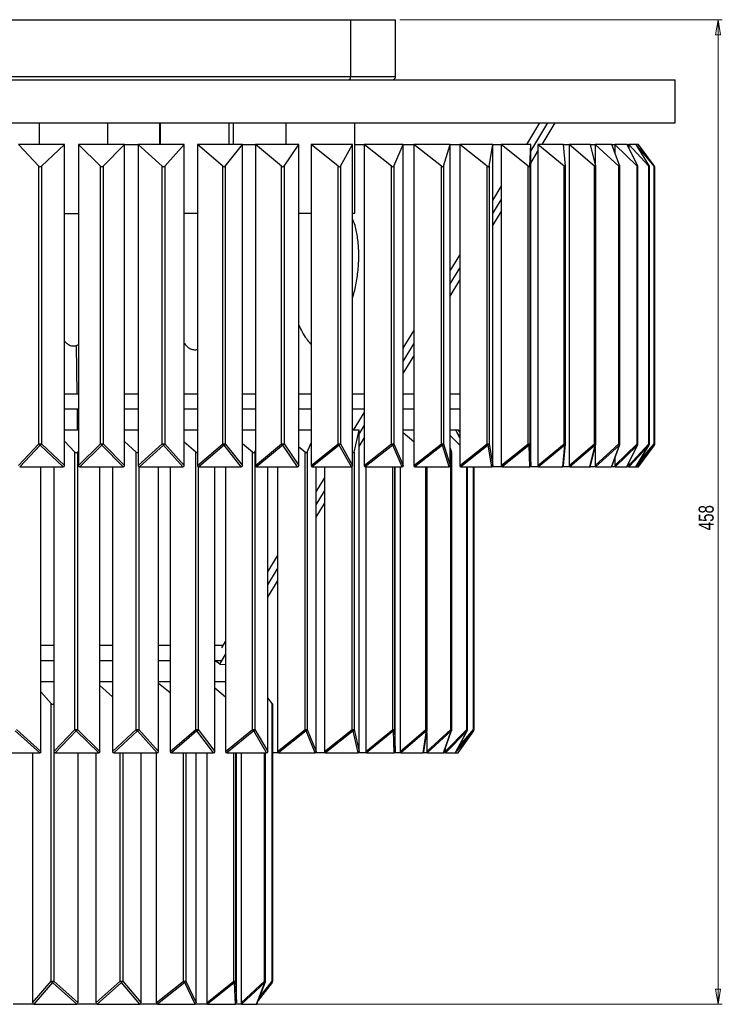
# Model space of a CAD drawing. Header units: millimetres. Extents: x 490 to 781, y 139 to 754.
# Tile 2 of 3: x 618 to 781, y 139 to 368. Entities that reach past the tile are written whole.
import ezdxf

# ---------------------------------------------------------------- set-up
doc = ezdxf.new("R2010")
doc.units = ezdxf.units.MM
doc.styles.add('SLDTEXTSTYLE0', font='TXT', dxfattribs={"width": 0.75})
doc.dimstyles.new('SLDDIMSTYLE0', dxfattribs={"dimtxt": 3.5, "dimasz": 3.556, "dimexe": 0, "dimexo": 0.0625, "dimgap": 0.875, "dimtad": 1, "dimdec": 0, "dimlfac": 2, "dimrnd": 1e-09, "dimzin": 12, "dimdsep": 46, "dimtxsty": 'SLDTEXTSTYLE0', "dimblk1": 'CLOSED', "dimblk2": 'CLOSED', "dimsah": 1, "dimcen": 0.09, "dimadec": 0, "dimazin": 3, "dimtfac": 1, "dimtdec": 0, "dimtofl": 0, "dimtmove": 0, "dimatfit": 3, "dimldrblk": 'CLOSED', "dimfxl": 0, "dimfrac": 2, "dimtolj": 1, "dimtzin": 12, "dimarcsym": 0})

# ---------------------------------------------------------------- blocks, each defined once
blk = doc.blocks.new('_Closed')
at = {"color": 0, "linetype": 'ByBlock', "lineweight": -2}
for p, q in [((-1, 0.166667), (0, 0)), ((-1, 0.166667), (-1, -0.166667)), ((0, 0), (-1, -0.166667)), ((0, 0), (-1, 0))]:
    blk.add_line(p, q, dxfattribs=at)
blk = doc.blocks.new('_D')
at = {"color": 7, "linetype": 'Continuous', "lineweight": 0}
for p, q in [((706.17, 367.68), (781.17, 367.68)), ((780.17, 367.68), (780.17, 138.68)), ((659.53, 138.68), (781.17, 138.68))]:
    blk.add_line(p, q, dxfattribs=at)
at = {"color": 7, "linetype": 'Continuous', "lineweight": 18, "xscale": 3.556, "yscale": 3.556}
for p, rotation in [((780.17, 367.68, 3.64), 90.0000000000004), ((780.17, 138.68, 3.64), 270.0000000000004)]:
    blk.add_blockref('_Closed', p, dxfattribs=dict(at, rotation=rotation))
at = {"color": 7, "linetype": 'Continuous', "lineweight": 18, "insert": (775.66, 248.93), "char_height": 3.5, "attachment_point": 1, "rotation": 90, "style": 'SLDTEXTSTYLE0'}
blk.add_mtext('458', dxfattribs=at)

msp = doc.modelspace()

# ---------------------------------------------------------------- linework, layer by layer
at = {"color": 7, "linetype": 'Continuous', "lineweight": 25}
for p, q in [((555.17, 367.68), (694.75, 367.68)), ((694.75, 367.68), (705.17, 367.68)), ((694.75, 354.48), (694.75, 367.68)), ((705.17, 354.48), (705.17, 367.68)), ((490.17, 353.68), (770.17, 353.68)), ((770.17, 343.68), (770.17, 353.68)), ((490.17, 343.68), (770.17, 343.68)), ((622.22, 343.68), (622.22, 338.68)), ((638.22, 338.68), (638.22, 343.68)), ((650.27, 343.68), (650.27, 338.68)), ((650.42, 343.68), (650.42, 338.68)), ((666.42, 338.68), (666.42, 343.68)), ((667.42, 338.68), (667.42, 343.68)), ((679.67, 343.68), (679.67, 338.68)), ((695.67, 322.68), (695.67, 343.68)), ((735.7, 338.68), (738.73, 343.68)), ((736.61, 337.14), (740.57, 343.68)), ((739.25, 338.68), (742.28, 343.68)), ((628.13, 338.68), (617.41, 338.68)), ((622.14, 333.62), (617.41, 338.68)), ((622.76, 333.62), (628.13, 338.68)), ((628.13, 263.99), (628.13, 338.68)), ((642.12, 338.68), (631.37, 338.68)), ((636.54, 333.62), (631.37, 338.68)), ((631.37, 338.68), (631.37, 263.99)), ((637.16, 333.62), (642.12, 338.68)), ((642.12, 263.99), (642.12, 338.68)), ((642.12, 338.68), (645.31, 338.68)), ((655.97, 338.68), (645.31, 338.68)), ((650.86, 333.62), (645.31, 338.68)), ((645.31, 338.68), (645.31, 263.99)), ((651.47, 333.62), (655.97, 338.68)), ((655.97, 263.99), (655.97, 338.68)), ((669.53, 338.68), (659.09, 338.68)), ((664.95, 333.62), (659.09, 338.68)), ((659.09, 338.68), (659.09, 263.99)), ((665.55, 333.62), (669.53, 338.68)), ((669.53, 263.99), (669.53, 338.68)), ((669.53, 338.68), (672.54, 338.68)), ((682.65, 338.68), (672.54, 338.68)), ((678.65, 333.62), (672.54, 338.68)), ((672.54, 338.68), (672.54, 263.99)), ((679.22, 333.62), (682.65, 338.68)), ((682.65, 263.99), (682.65, 338.68)), ((695.17, 338.68), (685.5, 338.68)), ((691.79, 333.62), (685.5, 338.68)), ((685.5, 338.68), (685.5, 263.99)), ((692.34, 333.62), (695.17, 338.68)), ((695.17, 263.99), (695.17, 338.68)), ((695.67, 338.68), (697.84, 338.68)), ((706.96, 338.68), (697.84, 338.68)), ((704.24, 333.62), (697.84, 338.68)), ((697.84, 338.68), (697.84, 263.99)), ((704.76, 333.62), (706.96, 338.68)), ((706.96, 263.99), (706.96, 338.68)), ((706.96, 338.68), (709.41, 338.68)), ((717.87, 338.68), (709.41, 338.68)), ((715.85, 333.62), (709.41, 338.68)), ((709.41, 338.68), (709.41, 263.99)), ((716.33, 333.62), (717.87, 338.68)), ((717.87, 263.99), (717.87, 338.68)), ((717.87, 338.68), (720.09, 338.68)), ((727.79, 338.68), (720.09, 338.68)), ((726.48, 333.62), (720.09, 338.68)), ((720.09, 338.68), (720.09, 263.99)), ((726.92, 333.62), (727.79, 338.68)), ((727.79, 263.99), (727.79, 338.68)), ((727.79, 338.68), (729.75, 338.68)), ((736.61, 338.68), (729.75, 338.68)), ((736.03, 333.62), (729.75, 338.68)), ((729.75, 338.68), (729.75, 263.99)), ((736.42, 333.62), (736.61, 338.68)), ((736.61, 263.99), (736.61, 338.68)), ((736.61, 334.32), (738.27, 337.07)), ((744.22, 338.68), (738.27, 338.68)), ((744.37, 333.62), (738.27, 338.68)), ((738.27, 338.68), (738.27, 263.99)), ((744.22, 338.68), (745.58, 338.68)), ((744.71, 333.62), (744.22, 338.68)), ((750.53, 338.68), (745.58, 338.68)), ((751.43, 333.62), (745.58, 338.68)), ((745.58, 338.68), (745.58, 263.99)), ((750.53, 338.68), (751.57, 338.68)), ((751.71, 333.62), (750.53, 338.68)), ((755.49, 338.68), (751.57, 338.68)), ((757.11, 333.62), (751.57, 338.68)), ((751.57, 338.68), (751.57, 334.21)), ((757.33, 333.62), (755.49, 338.68)), ((755.49, 338.68), (756.19, 338.68)), ((759.02, 338.68), (756.19, 338.68)), ((761.35, 333.62), (756.19, 338.68)), ((756.19, 338.68), (756.19, 336.74)), ((761.51, 333.62), (759.02, 338.68)), ((759.02, 338.68), (759.39, 338.68)), ((761.1, 338.68), (759.39, 338.68)), ((764.1, 333.62), (759.39, 338.68)), ((759.39, 338.68), (759.39, 337.94)), ((764.2, 333.62), (761.1, 338.68)), ((761.1, 338.68), (761.11, 338.68)), ((761.69, 338.68), (761.11, 338.68)), ((765.34, 333.62), (761.11, 338.68)), ((761.11, 338.68), (761.11, 338.65)), ((765.37, 333.62), (761.69, 338.68)), ((622.14, 269.06), (622.14, 333.62)), ((622.76, 333.62), (622.76, 269.06)), ((636.54, 269.06), (636.54, 333.62)), ((637.16, 333.62), (637.16, 269.06)), ((650.86, 269.06), (650.86, 333.62)), ((651.47, 333.62), (651.47, 269.06)), ((664.95, 269.06), (664.95, 333.62)), ((665.55, 333.62), (665.55, 269.06)), ((678.65, 269.06), (678.65, 333.62)), ((679.22, 333.62), (679.22, 269.06)), ((691.79, 269.06), (691.79, 333.62)), ((692.34, 333.62), (692.34, 269.06)), ((704.24, 269.06), (704.24, 333.62)), ((704.76, 333.62), (704.76, 269.06)), ((715.85, 269.06), (715.85, 333.62)), ((716.33, 333.62), (716.33, 269.06)), ((726.48, 269.06), (726.48, 333.62)), ((726.92, 333.62), (726.92, 269.06)), ((736.03, 269.06), (736.03, 333.62)), ((736.42, 333.62), (736.42, 269.06)), ((744.37, 269.06), (744.37, 333.62)), ((744.72, 269.06), (744.72, 333.59)), ((751.43, 269.06), (751.43, 333.62)), ((751.72, 269.06), (751.72, 333.55)), ((757.11, 269.06), (757.11, 333.62)), ((757.35, 269.06), (757.35, 333.52)), ((761.35, 269.06), (761.35, 333.62)), ((761.55, 269.06), (761.55, 333.5)), ((764.1, 269.06), (764.1, 333.62)), ((764.26, 269.06), (764.26, 333.49)), ((765.34, 269.06), (765.34, 333.62)), ((765.46, 269.06), (765.46, 333.48)), ((727.79, 325.63), (729.75, 328.86)), ((727.79, 322.6), (729.75, 325.82)), ((727.79, 319.78), (729.75, 323)), ((628.13, 322.58), (631.37, 322.58)), ((655.97, 322.68), (659.09, 322.68)), ((682.65, 322.68), (685.5, 322.68)), ((695.17, 322.68), (695.67, 322.68)), ((717.87, 309.27), (720.09, 312.93)), ((717.87, 306.23), (720.09, 309.89)), ((717.87, 303.41), (720.09, 307.07)), ((706.96, 291.26), (709.41, 295.32)), ((631.1, 280.68), (630.96, 291.94)), ((631.1, 280.68), (630.97, 291.94)), ((706.96, 288.22), (709.41, 292.28)), ((706.96, 285.4), (709.41, 289.46)), ((628.13, 280.68), (631.37, 280.68)), ((642.12, 280.68), (645.31, 280.68)), ((655.97, 280.68), (659.09, 280.68)), ((669.53, 280.68), (672.54, 280.68)), ((682.65, 280.68), (685.5, 280.68)), ((695.17, 280.68), (697.84, 280.68)), ((706.96, 280.68), (709.41, 280.68)), ((717.87, 280.68), (720.09, 280.68)), ((628.13, 277.18), (631.37, 277.18)), ((631.2, 272.18), (631.14, 277.18)), ((631.2, 272.18), (631.14, 277.18)), ((642.12, 277.18), (645.31, 277.18)), ((655.97, 277.18), (659.09, 277.18)), ((669.53, 277.18), (672.54, 277.18)), ((682.65, 277.18), (685.5, 277.18)), ((695.17, 277.18), (697.84, 277.18)), ((706.96, 277.18), (709.41, 277.18)), ((717.87, 277.18), (720.09, 277.18)), ((695.39, 272.18), (697.84, 276.22)), ((696.67, 271.25), (697.84, 273.19)), ((631.37, 272.18), (628.13, 272.18)), ((645.31, 272.18), (642.12, 272.18)), ((659.09, 272.18), (655.97, 272.18)), ((672.54, 272.18), (669.53, 272.18)), ((685.5, 272.18), (682.65, 272.18)), ((696.67, 272.18), (695.17, 272.18)), ((695.52, 267.12), (696.67, 272.18)), ((696.67, 197.49), (696.67, 272.18)), ((696.67, 268.43), (697.84, 270.36)), ((709.41, 272.18), (706.96, 272.18)), ((709.41, 269.48), (706.96, 271.56)), ((719.15, 272.18), (717.87, 272.18)), ((720.09, 268.75), (717.87, 271)), ((719.77, 272.18), (719.15, 272.18)), ((720.09, 270.42), (719.15, 272.18)), ((720.09, 270.85), (719.48, 271.56)), ((720.09, 271.73), (719.77, 272.18)), ((617.41, 263.99), (622.14, 269.06)), ((622.45, 268.75), (617.72, 263.68)), ((622.14, 269.06), (622.76, 269.06)), ((627.82, 263.68), (622.45, 268.75)), ((622.76, 269.06), (628.13, 263.99)), ((630.57, 267.12), (628.13, 269.63)), ((631.37, 263.99), (636.54, 269.06)), ((636.85, 268.75), (631.68, 263.68)), ((636.54, 269.06), (637.16, 269.06)), ((641.81, 263.68), (636.85, 268.75)), ((637.16, 269.06), (642.12, 263.99)), ((644.78, 267.12), (642.12, 269.58)), ((645.31, 263.99), (650.86, 269.06)), ((651.17, 268.75), (645.62, 263.68)), ((650.86, 269.06), (651.47, 269.06)), ((655.66, 263.68), (651.17, 268.75)), ((651.47, 269.06), (655.97, 263.99)), ((658.66, 267.12), (655.97, 269.41)), ((659.09, 263.99), (664.95, 269.06)), ((665.25, 268.75), (659.39, 263.68)), ((664.95, 269.06), (665.55, 269.06)), ((669.23, 263.68), (665.25, 268.75)), ((665.55, 269.06), (669.53, 263.99)), ((671.87, 267.12), (669.53, 269.01)), ((672.54, 263.99), (678.65, 269.06)), ((678.93, 268.75), (672.83, 263.68)), ((678.65, 269.06), (679.22, 269.06)), ((682.36, 263.68), (678.93, 268.75)), ((679.22, 269.06), (682.65, 263.99)), ((684.1, 267.12), (682.65, 268.26)), ((684.61, 267.12), (685.5, 269.26)), ((685.5, 263.99), (691.79, 269.06)), ((692.07, 268.75), (685.78, 263.68)), ((691.79, 269.06), (692.34, 269.06)), ((694.89, 263.68), (692.07, 268.75)), ((692.34, 269.06), (695.17, 263.99)), ((697.84, 263.99), (704.24, 269.06)), ((704.5, 268.75), (698.1, 263.68)), ((704.24, 269.06), (704.76, 269.06)), ((706.69, 263.68), (704.5, 268.75)), ((704.76, 269.06), (706.96, 263.99)), ((709.41, 263.99), (715.85, 269.06)), ((716.09, 268.75), (709.66, 263.68)), ((715.85, 269.06), (716.33, 269.06)), ((717.63, 263.68), (716.09, 268.75)), ((716.33, 269.06), (717.87, 263.99)), ((718.22, 267.12), (717.87, 268.11)), ((720.09, 263.99), (726.48, 269.06)), ((726.7, 268.75), (720.31, 263.68)), ((726.48, 269.06), (726.92, 269.06)), ((727.57, 263.68), (726.7, 268.75)), ((726.92, 269.06), (727.79, 263.99)), ((729.75, 263.99), (736.03, 269.06)), ((736.22, 268.75), (729.94, 263.68)), ((736.03, 269.06), (736.42, 269.06)), ((736.41, 263.68), (736.22, 268.75)), ((736.42, 269.06), (736.61, 263.99)), ((738.27, 263.99), (744.37, 269.06)), ((744.54, 268.75), (738.44, 263.68)), ((744.05, 263.68), (744.54, 268.75)), ((744.21, 263.92), (744.71, 269.01)), ((745.58, 263.99), (751.43, 269.06)), ((751.57, 268.75), (745.72, 263.68)), ((750.39, 263.68), (751.57, 268.75)), ((750.52, 263.83), (751.71, 268.94)), ((751.57, 263.99), (757.11, 269.06)), ((751.57, 268.37), (751.57, 263.99)), ((757.22, 268.75), (751.69, 263.68)), ((755.38, 263.68), (757.22, 268.75)), ((755.46, 263.76), (757.32, 268.89)), ((756.19, 263.99), (761.35, 269.06)), ((761.43, 268.75), (756.27, 263.68)), ((758.94, 263.68), (761.43, 268.75)), ((758.98, 263.72), (761.5, 268.84)), ((759.39, 263.99), (764.1, 269.06)), ((764.15, 268.75), (759.43, 263.68)), ((761.05, 263.68), (764.15, 268.75)), ((761.06, 263.69), (764.19, 268.8)), ((765.35, 268.75), (761.13, 263.68)), ((761.67, 263.68), (765.36, 268.76)), ((761.67, 263.68), (765.35, 268.75)), ((630.57, 202.56), (630.57, 267.12)), ((631.18, 267.12), (631.37, 267.3)), ((631.18, 267.12), (631.18, 202.56)), ((644.78, 202.56), (644.78, 267.12)), ((658.66, 202.56), (658.66, 267.12)), ((671.87, 202.56), (671.87, 267.12)), ((672.43, 267.12), (672.54, 267.3)), ((672.43, 267.12), (672.43, 202.56)), ((684.1, 202.56), (684.1, 267.12)), ((684.61, 267.12), (684.61, 202.56)), ((695.52, 267.12), (695.52, 202.56)), ((717.99, 267.12), (717.87, 267.22)), ((717.99, 202.56), (717.99, 267.12)), ((718.24, 202.56), (718.24, 267.03)), ((756.19, 265.79), (756.19, 263.99)), ((617.72, 263.68), (627.82, 263.68)), ((622.67, 197.49), (622.67, 263.68)), ((625.66, 263.68), (625.66, 197.49)), ((631.68, 263.68), (641.81, 263.68)), ((636.4, 197.49), (636.4, 263.68)), ((639.3, 263.68), (639.3, 197.49)), ((645.62, 263.68), (655.66, 263.68)), ((649.98, 197.49), (649.98, 263.68)), ((652.72, 263.68), (652.72, 197.49)), ((659.39, 263.68), (669.23, 263.68)), ((663.09, 197.49), (663.09, 263.68)), ((665.62, 263.68), (665.62, 197.49)), ((672.83, 263.68), (682.36, 263.68)), ((675.43, 197.49), (675.43, 263.68)), ((677.69, 263.68), (677.69, 197.49)), ((685.78, 263.68), (694.89, 263.68)), ((686.71, 197.49), (686.71, 263.68)), ((688.65, 263.68), (688.65, 197.49)), ((698.1, 263.68), (706.69, 263.68)), ((698.23, 263.68), (698.23, 197.49)), ((705.07, 197.49), (705.07, 263.68)), ((706.22, 263.68), (706.22, 197.49)), ((709.66, 263.68), (717.63, 263.68)), ((712.53, 202.56), (712.53, 263.68)), ((720.31, 263.68), (727.57, 263.68)), ((721.9, 202.56), (721.9, 263.68)), ((723.42, 202.56), (723.42, 263.68)), ((729.94, 263.68), (727.57, 263.68)), ((729.94, 263.68), (736.41, 263.68)), ((738.44, 263.68), (736.41, 263.68)), ((738.44, 263.68), (744.05, 263.68)), ((745.72, 263.68), (744.05, 263.68)), ((745.72, 263.68), (750.39, 263.68)), ((751.69, 263.68), (750.39, 263.68)), ((751.69, 263.68), (755.38, 263.68)), ((756.27, 263.68), (755.38, 263.68)), ((756.27, 263.68), (758.94, 263.68)), ((759.43, 263.68), (758.94, 263.68)), ((759.39, 264.54), (759.39, 263.99)), ((759.43, 263.68), (761.05, 263.68)), ((761.13, 263.68), (761.05, 263.68)), ((761.13, 263.68), (761.67, 263.68)), ((686.71, 257.87), (688.65, 261.05)), ((686.71, 254.83), (688.65, 258.01)), ((686.71, 252.01), (688.65, 255.19)), ((675.43, 239.25), (677.69, 242.98)), ((675.43, 236.22), (677.69, 239.94)), ((675.43, 233.39), (677.69, 237.12)), ((622.67, 222.18), (625.66, 222.18)), ((636.4, 222.18), (639.3, 222.18)), ((649.98, 222.18), (652.72, 222.18)), ((663.09, 222.18), (665.09, 222.18)), ((664.73, 221.59), (665.62, 223.07)), ((664.25, 217.76), (665.62, 220.03)), ((622.67, 218.68), (625.66, 218.68)), ((636.4, 218.68), (639.3, 218.68)), ((649.98, 218.68), (652.72, 218.68)), ((663.09, 218.68), (664.71, 218.68)), ((664.25, 217.76), (663.1, 218.68)), ((664.25, 217.76), (665.62, 217.72)), ((625.66, 213.68), (622.67, 213.68)), ((639.3, 213.68), (636.4, 213.68)), ((652.72, 213.68), (649.98, 213.68)), ((652.72, 211.11), (649.98, 213.3)), ((665.62, 213.68), (663.09, 213.68)), ((625.02, 208.62), (622.67, 211.38)), ((639.3, 210.22), (636.4, 212.81)), ((665.62, 210.14), (663.09, 212.18)), ((625.02, 144.06), (625.02, 208.62)), ((625.63, 208.62), (625.66, 208.64)), ((625.63, 208.62), (625.63, 144.06)), ((676.47, 208.62), (675.43, 209.94)), ((676.47, 144.06), (676.47, 208.62)), ((676.47, 208.62), (676.57, 208.48)), ((676.57, 144.06), (676.57, 208.48)), ((622.37, 197.18), (616.64, 202.25)), ((616.95, 202.56), (622.67, 197.49)), ((625.66, 197.49), (630.57, 202.56)), ((630.87, 202.25), (625.96, 197.18)), ((630.57, 202.56), (631.18, 202.56)), ((636.09, 197.18), (630.87, 202.25)), ((631.18, 202.56), (636.4, 197.49)), ((639.3, 197.49), (644.78, 202.56)), ((645.09, 202.25), (639.6, 197.18)), ((644.78, 202.56), (645.4, 202.56)), ((649.67, 197.18), (645.09, 202.25)), ((645.4, 202.56), (649.98, 197.49)), ((652.72, 197.49), (658.66, 202.56)), ((658.96, 202.25), (653.02, 197.18)), ((658.66, 202.56), (659.25, 202.56)), ((662.79, 197.18), (658.96, 202.25)), ((659.25, 202.56), (663.09, 197.49)), ((665.62, 197.49), (671.87, 202.56)), ((672.15, 202.25), (665.9, 197.18)), ((671.87, 202.56), (672.43, 202.56)), ((675.15, 197.18), (672.15, 202.25)), ((672.43, 202.56), (675.43, 197.49)), ((677.69, 197.49), (684.1, 202.56)), ((684.35, 202.25), (677.95, 197.18)), ((684.1, 202.56), (684.61, 202.56)), ((686.46, 197.18), (684.35, 202.25)), ((684.61, 202.56), (686.71, 197.49)), ((688.65, 197.49), (695.06, 202.56)), ((695.29, 202.25), (688.87, 197.18)), ((695.06, 202.56), (695.52, 202.56)), ((696.44, 197.18), (695.29, 202.25)), ((695.52, 202.56), (696.67, 197.49)), ((698.23, 197.49), (704.51, 202.56)), ((704.7, 202.25), (698.42, 197.18)), ((704.51, 202.56), (704.9, 202.56)), ((704.87, 197.18), (704.7, 202.25)), ((704.9, 202.56), (705.07, 197.49)), ((706.22, 197.49), (712.21, 202.56)), ((712.37, 202.25), (706.37, 197.18)), ((711.55, 197.18), (712.37, 202.25)), ((711.7, 197.37), (712.52, 202.48)), ((712.42, 197.49), (717.99, 202.56)), ((712.42, 201.86), (712.42, 197.49)), ((718.1, 202.25), (712.54, 197.18)), ((716.33, 197.18), (718.1, 202.25)), ((716.41, 197.27), (718.21, 202.39)), ((716.7, 197.49), (721.71, 202.56)), ((721.78, 202.25), (716.77, 197.18)), ((719.08, 197.18), (721.78, 202.25)), ((719.11, 197.21), (721.84, 202.32)), ((723.31, 202.25), (719.31, 197.57)), ((719.75, 197.19), (723.33, 202.27)), ((719.75, 197.18), (723.31, 202.25)), ((612.42, 197.18), (622.37, 197.18)), ((620.72, 197.18), (620.72, 138.99)), ((625.96, 197.18), (636.09, 197.18)), ((631.3, 138.99), (631.3, 197.18)), ((635.42, 197.18), (635.42, 138.99)), ((639.6, 197.18), (649.67, 197.18)), ((646.01, 138.99), (646.01, 197.18)), ((649.49, 197.18), (649.49, 138.99)), ((653.02, 197.18), (662.79, 197.18)), ((658.8, 138.99), (658.8, 197.18)), ((661.23, 197.18), (661.23, 138.99)), ((665.9, 197.18), (675.15, 197.18)), ((668.14, 138.99), (668.14, 197.18)), ((669.22, 197.18), (669.22, 138.99)), ((674.91, 144.06), (674.91, 197.18)), ((677.95, 197.18), (676.57, 197.18)), ((677.95, 197.18), (686.46, 197.18)), ((688.87, 197.18), (686.46, 197.18)), ((688.87, 197.18), (696.44, 197.18)), ((698.42, 197.18), (696.44, 197.18)), ((698.42, 197.18), (704.87, 197.18)), ((706.37, 197.18), (704.87, 197.18)), ((706.37, 197.18), (711.55, 197.18)), ((712.54, 197.18), (711.55, 197.18)), ((712.54, 197.18), (716.33, 197.18)), ((716.77, 197.18), (716.33, 197.18)), ((716.7, 198.09), (716.7, 197.49)), ((716.77, 197.18), (719.08, 197.18)), ((719.08, 197.18), (719.75, 197.18)), ((620.72, 138.99), (625.02, 144.06)), ((625.32, 143.75), (621.02, 138.68)), ((625.02, 144.06), (625.63, 144.06)), ((631, 138.68), (625.32, 143.75)), ((625.63, 144.06), (631.3, 138.99)), ((635.42, 138.99), (641.1, 144.06)), ((641.4, 143.75), (635.72, 138.68)), ((641.1, 144.06), (641.7, 144.06)), ((645.7, 138.68), (641.4, 143.75)), ((641.7, 144.06), (646.01, 138.99)), ((649.49, 138.99), (655.86, 144.06)), ((656.12, 143.75), (649.76, 138.68)), ((655.86, 144.06), (656.39, 144.06)), ((658.53, 138.68), (656.12, 143.75)), ((656.39, 144.06), (658.8, 138.99)), ((661.23, 138.99), (667.52, 144.06)), ((667.72, 143.75), (661.43, 138.68)), ((667.52, 144.06), (667.92, 144.06)), ((667.94, 138.68), (667.72, 143.75)), ((667.92, 144.06), (668.14, 138.99)), ((669.22, 138.99), (674.68, 144.06)), ((674.78, 143.75), (669.33, 138.68)), ((672.79, 138.68), (674.78, 143.75)), ((672.87, 138.75), (674.88, 143.88)), ((676.47, 143.75), (673.18, 139.54)), ((621.02, 138.68), (616.2, 138.68)), ((621.02, 138.68), (631, 138.68)), ((635.72, 138.68), (631, 138.68)), ((635.72, 138.68), (645.7, 138.68)), ((649.76, 138.68), (645.7, 138.68)), ((649.76, 138.68), (658.53, 138.68)), ((661.43, 138.68), (658.53, 138.68)), ((661.43, 138.68), (667.94, 138.68)), ((669.33, 138.68), (667.94, 138.68)), ((669.33, 138.68), (672.79, 138.68))]:
    msp.add_line(p, q, dxfattribs=at)
at = {"color": 8, "linetype": 'Continuous', "lineweight": 25}
for p, q in [((555.17, 354.48), (694.75, 354.48)), ((694.75, 354.48), (705.17, 354.48)), ((744.37, 269.06), (744.72, 269.06)), ((751.43, 269.06), (751.72, 269.06)), ((757.11, 269.06), (757.35, 269.06)), ((761.35, 269.06), (761.55, 269.06)), ((761.6, 264.58), (765.34, 269.06)), ((764.1, 269.06), (764.26, 269.06)), ((765.34, 269.06), (765.46, 269.06)), ((765.35, 268.75), (765.36, 268.76)), ((645.4, 263.76), (645.4, 202.56)), ((659.25, 263.71), (659.25, 202.56)), ((695.06, 202.56), (695.06, 263.73)), ((704.51, 202.56), (704.51, 263.68)), ((704.9, 263.68), (704.9, 202.56)), ((712.21, 202.56), (712.21, 263.68)), ((721.71, 202.56), (721.71, 263.68)), ((723.29, 202.56), (723.29, 263.68)), ((712.21, 202.56), (712.53, 202.56)), ((717.99, 202.56), (718.24, 202.56)), ((719.78, 198.46), (723.29, 202.56)), ((721.71, 202.56), (721.9, 202.56)), ((723.29, 202.56), (723.42, 202.56)), ((723.31, 202.25), (723.33, 202.27)), ((641.1, 144.06), (641.1, 197.18)), ((641.7, 197.18), (641.7, 144.06)), ((655.86, 144.06), (655.86, 197.18)), ((656.39, 197.18), (656.39, 144.06)), ((667.52, 144.06), (667.52, 197.18)), ((667.92, 197.18), (667.92, 144.06)), ((674.68, 144.06), (674.68, 197.18)), ((673.42, 140.16), (676.47, 144.06)), ((674.68, 144.06), (674.91, 144.06)), ((676.47, 144.06), (676.57, 144.06))]:
    msp.add_line(p, q, dxfattribs=at)
at = {"color": 8, "linetype": 'Continuous', "lineweight": 25, "flags": 128}
msp.add_lwpolyline([(764.15, 268.75), (764.17, 268.78), (764.19, 268.8)], dxfattribs=at)
at = {"color": 7, "linetype": 'Continuous', "lineweight": 25}
for centre, radius, start, end in [((694, 354.43), 0.751, 274.5918, 3.9524), ((704.37, 354.48), 0.8, 270, 0), ((622.92, 269.52), 0.897, 210.8943, 238.9227), ((621.84, 269.66), 1.1, 303.6526, 326.5304), ((637.4, 269.61), 1.02, 212.6906, 237.289), ((636.34, 269.56), 0.956, 301.8541, 328.1662), ((651.84, 269.72), 1.18, 214.1755, 235.3153), ((650.74, 269.48), 0.844, 300.3764, 330.1327), ((666.1, 269.87), 1.41, 215.3867, 232.9527), ((664.88, 269.4), 0.749, 299.1915, 332.4691), ((680.06, 270.1), 1.76, 216.3619, 230.1378), ((678.62, 269.34), 0.667, 298.2856, 335.2147), ((693.75, 270.54), 2.46, 217.1387, 226.7921), ((691.79, 269.28), 0.595, 297.6611, 338.408), ((707.85, 271.85), 4.56, 217.7553, 222.8229), ((704.25, 269.22), 0.53, 297.3392, 342.0826), ((572.5, 156.06), 182.53, 38.1254, 38.2483), ((715.87, 269.17), 0.473, 297.3638, 346.2624), ((723.68, 266.82), 3.58, 32.5914, 38.6485), ((726.51, 269.12), 0.423, 297.807, 350.953), ((734.76, 268.03), 1.63, 26.1262, 38.9695), ((736.04, 269.08), 0.38, 298.7731, 356.1312), ((743.61, 268.43), 0.988, 18.6781, 39.1896), ((744.22, 269.06), 0.5, 354.3884, 0), ((750.9, 268.63), 0.678, 10.2807, 39.2274), ((751.22, 269.06), 0.5, 346.9285, 0), ((756.71, 268.74), 0.505, 1.0971, 38.9221), ((756.85, 269.06), 0.5, 340.0249, 0), ((761.03, 268.81), 0.402, 351.4411, 38.0401), ((761.05, 269.06), 0.5, 333.8648, 0), ((763.83, 268.86), 0.34, 341.7496, 36.3263), ((763.76, 269.06), 0.5, 328.5219, 0), ((765.08, 268.89), 0.303, 332.502, 33.5911), ((764.96, 269.06), 0.5, 323.9845, 0), ((631.37, 203.05), 0.943, 211.6348, 238.3231), ((630.31, 203.12), 1.04, 302.9102, 327.1319), ((645.74, 203.2), 1.15, 213.9424, 235.6783), ((644.65, 202.99), 0.862, 300.6074, 329.7719), ((659.86, 203.42), 1.48, 215.67, 232.2449), ((658.6, 202.89), 0.726, 298.9213, 333.1639), ((673.62, 203.88), 2.19, 216.9296, 227.8315), ((671.86, 202.79), 0.615, 297.8139, 337.4249), ((688.28, 205.81), 5.3, 217.8343, 222.1836), ((684.12, 202.71), 0.521, 297.3198, 342.6624), ((690.14, 198.64), 6.29, 34.9942, 38.4924), ((695.09, 202.64), 0.443, 297.5666, 348.9468), ((703.26, 201.55), 1.61, 25.9563, 38.9762), ((704.52, 202.58), 0.38, 298.8043, 356.2632), ((711.57, 202.04), 0.82, 14.8982, 39.2375), ((712.03, 202.56), 0.5, 350.879, 0), ((717.59, 202.23), 0.518, 2.0201, 38.9731), ((717.74, 202.56), 0.5, 340.6677, 0), ((721.41, 202.33), 0.377, 348.1116, 37.5602), ((721.4, 202.56), 0.5, 331.9477, 0), ((723.03, 202.38), 0.31, 334.4708, 34.284), ((722.92, 202.56), 0.5, 324.9141, 0), ((625.72, 144.45), 0.805, 209.0048, 240.1181), ((624.59, 144.77), 1.26, 305.5541, 325.323), ((642.13, 144.77), 1.26, 214.677, 234.4459), ((641, 144.45), 0.805, 299.8819, 330.9952), ((658.64, 146.2), 3.51, 217.5652, 224.2216), ((655.87, 144.24), 0.551, 297.4107, 340.8025), ((666.21, 143), 1.69, 26.511, 38.9538), ((667.53, 144.09), 0.383, 298.7035, 355.8316), ((674.3, 143.76), 0.478, 358.9783, 38.7851), ((674.41, 144.06), 0.5, 338.5875, 0), ((676.07, 144.06), 0.5, 322, 0), ((676.22, 143.9), 0.292, 328.1812, 31.8188)]:
    msp.add_arc(centre, radius, start, end, dxfattribs=at)
at = {"color": 8, "linetype": 'Continuous', "lineweight": 25}
for centre, radius, start, end in [((744.37, 269.05), 0.351, 300.6567, 352.9963), ((751.39, 269.02), 0.329, 303.5361, 346.0468), ((757.04, 268.99), 0.3, 306.4584, 339.6945), ((761.25, 268.96), 0.272, 310.0366, 333.6993), ((712.19, 202.54), 0.338, 301.7564, 349.958), ((717.93, 202.49), 0.303, 306.156, 340.2923), ((721.61, 202.45), 0.26, 311.3334, 331.8636), ((674.6, 143.98), 0.295, 307.2952, 338.2217)]:
    msp.add_arc(centre, radius, start, end, dxfattribs=at)
at = {"color": 7, "linetype": 'Continuous', "lineweight": 25}
for centre, major_axis, ratio, start_param, end_param in [((622.48, 334.12), (0.099, 0.635), 0.77129, 2.598192, 3.924642), ((636.84, 334.12), (-0.034, 0.639), 0.780145, 2.436862, 3.763312), ((651.12, 334.12), (-0.157, 0.629), 0.754837, 2.292153, 3.618603), ((665.16, 334.12), (-0.246, 0.616), 0.706579, 2.203023, 3.529473), ((678.8, 334.12), (-0.308, 0.608), 0.648034, 2.161467, 3.487918), ((691.9, 334.12), (-0.352, 0.606), 0.586251, 2.150096, 3.476546), ((704.29, 334.12), (-0.386, 0.607), 0.524357, 2.156989, 3.483439), ((715.84, 334.12), (-0.412, 0.611), 0.463612, 2.175219, 3.501669), ((726.43, 334.12), (-0.434, 0.615), 0.404444, 2.200772, 3.527222), ((735.92, 334.12), (-0.451, 0.621), 0.346906, 2.231231, 3.557682), ((744.22, 334.12), (-0.466, 0.625), 0.290882, 2.265071, 3.591522), ((751.22, 334.12), (-0.477, 0.63), 0.236176, 2.301281, 3.627731), ((756.85, 334.12), (-0.486, 0.634), 0.18256, 2.339158, 3.665609), ((761.05, 334.12), (-0.493, 0.637), 0.129794, 2.378189, 3.704639), ((763.76, 334.12), (-0.498, 0.639), 0.077634, 2.417975, 3.744426), ((764.96, 334.12), (-0.5, 0.64), 0.025838, 2.45819, 3.784641), ((630.89, 267.62), (0.049, 0.639), 0.778932, 2.53778, 3.86423), ((645.05, 267.62), (-0.138, 0.631), 0.761197, 2.313215, 3.431475), ((658.85, 267.62), (-0.265, 0.613), 0.691492, 2.187985, 3.077797), ((671.99, 267.62), (-0.34, 0.606), 0.604436, 2.151118, 3.477568), ((684.14, 267.62), (-0.39, 0.608), 0.51538, 2.159069, 3.485519), ((695.03, 267.62), (-0.425, 0.613), 0.428777, 2.409011, 3.515919), ((717.74, 267.62), (-0.486, 0.633), 0.187749, 2.335405, 3.661855), ((627.32, 264.49), (-0.728, 0.732), 0.483562, 2.693194, 3.594022), ((632.18, 264.49), (0.731, 0.731), 0.483566, 2.690955, 3.591783), ((641.3, 264.49), (-0.731, 0.731), 0.483566, 2.691402, 3.592231), ((646.12, 264.49), (0.723, 0.733), 0.483535, 2.68557, 3.586398), ((655.16, 264.49), (-0.723, 0.733), 0.483535, 2.696787, 3.597615), ((659.88, 264.49), (0.704, 0.737), 0.483239, 2.672897, 3.573725), ((668.74, 264.49), (-0.704, 0.737), 0.483239, 2.70946, 3.610288), ((673.3, 264.49), (0.674, 0.744), 0.482116, 2.65272, 3.553548), ((681.88, 264.49), (-0.674, 0.744), 0.482116, 2.729637, 3.630466), ((686.23, 264.49), (0.635, 0.753), 0.479228, 2.62484, 3.525668), ((694.44, 264.49), (-0.635, 0.753), 0.479228, 2.757517, 3.658346), ((698.53, 264.49), (0.586, 0.763), 0.473213, 2.589292, 3.49012), ((706.27, 264.49), (-0.586, 0.763), 0.473213, 2.793065, 3.693893), ((710.05, 264.49), (0.529, 0.774), 0.46229, 2.546651, 3.44748), ((717.23, 264.49), (-0.529, 0.774), 0.46229, 2.835706, 3.736534), ((720.67, 264.49), (0.466, 0.785), 0.444383, 2.49836, 3.399188), ((727.21, 264.49), (-0.466, 0.785), 0.444383, 2.883997, 3.784826), ((730.26, 264.49), (0.398, 0.795), 0.417413, 2.44689, 3.347718), ((736.09, 264.49), (-0.398, 0.795), 0.417413, 2.935467, 3.836296), ((738.72, 264.49), (0.33, 0.802), 0.379748, 2.395546, 3.296374), ((743.77, 264.49), (-0.33, 0.802), 0.379748, 2.986811, 3.88764), ((745.95, 264.49), (0.263, 0.807), 0.330639, 2.34787, 3.248698), ((750.16, 264.49), (-0.263, 0.807), 0.330639, 3.034487, 3.643231), ((751.87, 264.49), (0.199, 0.81), 0.270457, 2.306942, 3.207771), ((755.19, 264.49), (-0.199, 0.81), 0.270457, 3.075415, 3.526282), ((756.41, 264.49), (0.138, 0.812), 0.200644, 2.274947, 3.175775), ((758.81, 264.49), (-0.138, 0.812), 0.200644, 3.107411, 3.412864), ((759.51, 264.49), (0.081, 0.812), 0.123457, 2.253149, 3.153977), ((760.97, 264.49), (-0.081, 0.812), 0.123457, 3.129208, 3.302792), ((761.16, 264.49), (0.027, 0.812), 0.041672, 2.639308, 3.142972), ((625.39, 209.12), (0.196, 0.623), 0.737986, 2.706018, 4.032468), ((621.88, 197.99), (-0.714, 0.735), 0.483433, 2.702827, 3.603655), ((626.47, 197.99), (0.73, 0.731), 0.483566, 2.690715, 3.591543), ((635.59, 197.99), (-0.73, 0.731), 0.483566, 2.691642, 3.59247), ((640.1, 197.99), (0.725, 0.733), 0.483549, 2.687001, 3.587829), ((649.17, 197.99), (-0.725, 0.733), 0.483549, 2.695356, 3.596185), ((653.51, 197.99), (0.697, 0.739), 0.483051, 2.66823, 3.569058), ((662.31, 197.99), (-0.697, 0.739), 0.483051, 2.714127, 3.614955), ((666.36, 197.99), (0.648, 0.75), 0.480328, 2.633802, 3.534631), ((674.69, 197.99), (-0.648, 0.75), 0.480328, 2.748555, 3.649383), ((678.37, 197.99), (0.578, 0.765), 0.471968, 2.583471, 3.4843), ((686.03, 197.99), (-0.578, 0.765), 0.471968, 2.798886, 3.699714), ((689.25, 197.99), (0.493, 0.781), 0.452793, 2.518933, 3.419762), ((696.06, 197.99), (-0.493, 0.781), 0.452793, 2.863424, 3.764252), ((698.75, 197.99), (0.397, 0.795), 0.416626, 2.445621, 3.34645), ((704.55, 197.99), (-0.397, 0.795), 0.416626, 2.936736, 3.837564), ((706.63, 197.99), (0.298, 0.805), 0.358417, 2.372791, 3.27362), ((711.3, 197.99), (-0.298, 0.805), 0.358417, 3.009566, 3.707174), ((712.73, 197.99), (0.205, 0.81), 0.276783, 2.31057, 3.211398), ((716.14, 197.99), (-0.205, 0.81), 0.276783, 3.071787, 3.537542), ((716.89, 197.99), (0.119, 0.812), 0.174985, 2.266316, 3.167144), ((718.97, 197.99), (-0.119, 0.812), 0.174985, 3.116041, 3.374939), ((621.52, 139.49), (0.717, 0.735), 0.483475, 2.681518, 3.582347), ((630.5, 139.49), (-0.717, 0.735), 0.483475, 2.700839, 3.601667), ((636.22, 139.49), (0.717, 0.735), 0.483475, 2.681518, 3.582347), ((645.21, 139.49), (-0.717, 0.735), 0.483475, 2.700839, 3.601667), ((650.19, 139.49), (0.603, 0.76), 0.475667, 2.601973, 3.502801), ((658.1, 139.49), (-0.603, 0.76), 0.475667, 2.780384, 3.681213), ((661.75, 139.49), (0.402, 0.794), 0.41918, 2.449779, 3.350607), ((667.62, 139.49), (-0.402, 0.794), 0.41918, 2.932578, 3.833407), ((669.5, 139.49), (0.185, 0.811), 0.255707, 2.299003, 3.199831), ((672.62, 139.49), (-0.185, 0.811), 0.255707, 3.083354, 3.500763)]:
    msp.add_ellipse(centre, major_axis=major_axis, ratio=ratio, start_param=start_param, end_param=end_param, dxfattribs=at)
for points, knots in [([(695.17, 303.03), (695.26, 303.32), (695.7, 304.71), (696.19, 307.27), (696.59, 310.66), (696.64, 314.01), (696.33, 317.19), (695.87, 319.65), (695.33, 320.96), (695.17, 321.35)], [0, 0, 0, 0, 0.049913, 0.234383, 0.418199, 0.599276, 0.773058, 0.931999, 1, 1, 1, 1]), ([(682.65, 296.59), (682.92, 296.04), (683.43, 294.98), (684.34, 293.59), (685.01, 292.63), (685.42, 292.22), (685.5, 292.14)], [0, 0, 0, 0, 0.345075, 0.668318, 0.93688, 1, 1, 1, 1]), ([(628.13, 292.95), (628.28, 292.79), (628.61, 292.43), (629.15, 292.04), (629.72, 291.82), (630.22, 291.82), (630.72, 291.82), (631.12, 291.95), (631.32, 292.1), (631.37, 292.14)], [0, 0, 0, 0, 0.181371, 0.394533, 0.543815, 0.671183, 0.798552, 0.947834, 1, 1, 1, 1]), ([(655.97, 292.45), (655.99, 292.42), (656.23, 292.11), (656.7, 291.65), (657.35, 291.15), (657.92, 290.94), (658.42, 290.94), (658.81, 290.92), (659.02, 291.01), (659.09, 291.03)], [0, 0, 0, 0, 0.022968, 0.322902, 0.53697, 0.686888, 0.814798, 0.942708, 1, 1, 1, 1]), ([(658.92, 290.97), (658.93, 290.97), (658.98, 290.95), (659.04, 290.95), (659.09, 290.96)], [0, 0, 0, 0, 0.183586, 1, 1, 1, 1])]:
    msp.add_open_spline(points, degree=3, knots=knots, dxfattribs=at)

# ---------------------------------------------------------------- dimensions: what is measured, and where the dimension line sits
at = {"color": 7, "linetype": 'Continuous', "lineweight": 18}
dim = msp.add_linear_dim(base=(780.17, 138.68), p1=(705.17, 367.68), p2=(658.53, 138.68), angle=90, dimstyle='SLDDIMSTYLE0', dxfattribs=at)
dim.commit()
dim.dimension.update_dxf_attribs({"geometry": '_D', "text_midpoint": (780.17, 252.81), "dimtype": 160})

doc.saveas('drawing.dxf')
